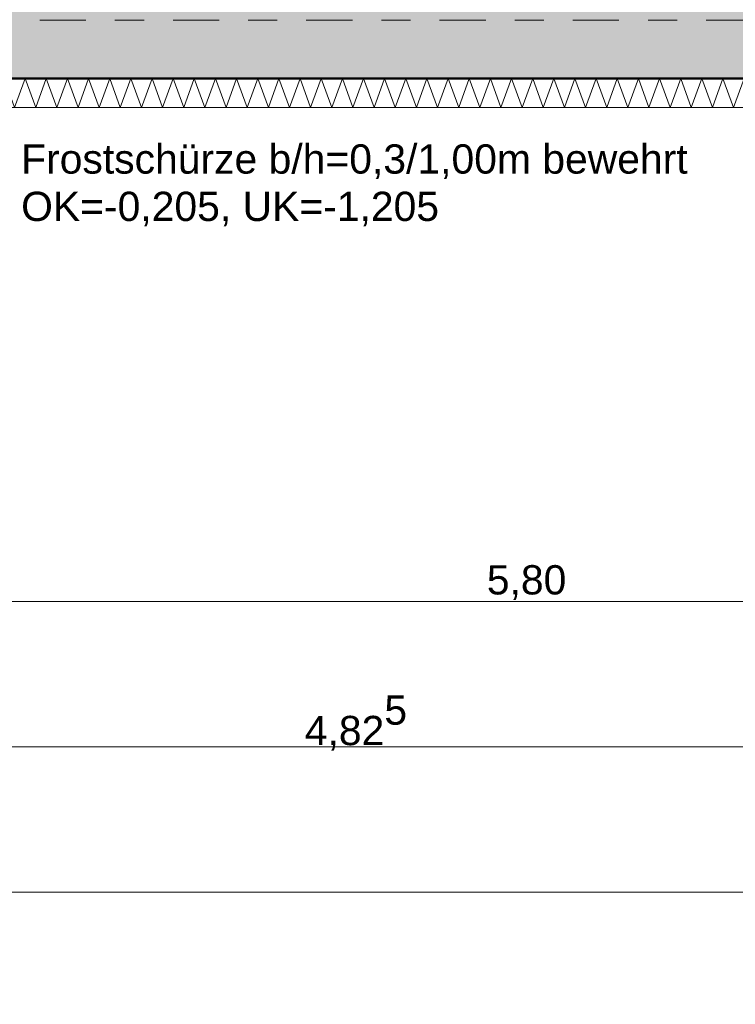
# Model space of a CAD drawing. Header units: metres. Extents: x -273 to 6, y -183 to 13.
# Tile 255 of 256: x -55.42 to -52.95, y -23.33 to -19.95. Entities that reach past the tile are written whole.
import ezdxf

# ---------------------------------------------------------------- set-up
doc = ezdxf.new("R2010")
doc.units = ezdxf.units.M
doc.header["$LTSCALE"] = 0.05
doc.header["$PDMODE"] = 1
doc.header["$PDSIZE"] = -2
doc.linetypes.add('Linienart-53', pattern=[5.291531, 3.175, -1.058062, 0.352704, -0.705764])
doc.layers.get('0').update_dxf_attribs({"lineweight": 25})
for name, color, linetype, lineweight, true_color in [('00 -Bauelemente -Dämmung innen', 7, 'Continuous', 9, 0xff7fe6), ('30 -32 Gründung-4 Frostschürze', 7, 'Continuous', 9, 0x66aaff), ('70 -72 Beschriftung- 1 Beschriftung allgemein', 7, 'Continuous', 9, 0xff6633), ('70 -76 Bemaßung- 2 Allgemein', 7, 'Continuous', 5, 0x6666cc)]:
    doc.layers.add(name, color=color, linetype=linetype, lineweight=lineweight, true_color=true_color)
doc.layers.add('70 -71 Achsen- 1 Gebäudeachsen', color=7, linetype='Linienart-53', lineweight=18)
doc.layers.add('Keine', color=7, linetype='Continuous', lineweight=9)
doc.styles.add('Arial', font='arial.ttf')
doc.dimstyles.new('k+k_klein', dxfattribs={"dimtxt": 0.100689, "dimasz": 0.05302, "dimexe": 0.05, "dimexo": 0.15, "dimgap": 0.005, "dimtad": 1, "dimdec": 3, "dimtxsty": 'Arial', "dimblk": 'VW_SLASH-2', "dimblk1": 'VW_SLASH-2', "dimblk2": 'VW_SLASH-2', "dimcen": 0, "dimdle": 0.025, "dimadec": 3, "dimazin": 0, "dimtfac": 0.75, "dimtdec": 3, "dimtix": 1, "dimtmove": 0, "dimatfit": 0, "dimldrblk": 'VW_FILLEDARROW', "dimfxl": 0.1, "dimfxlon": 1, "dimfrac": 2, "dimtolj": 1, "dimarcsym": 0})

# ---------------------------------------------------------------- blocks, each defined once
blk = doc.blocks.new('_Achsen (3D)')
at = {"layer": '70 -71 Achsen- 1 Gebäudeachsen', "transparency": 33554687}
for p, q in [((-179.668, -19.947), (3.826, -19.947)), ((-179.668, -22.947), (3.826, -22.947))]:
    blk.add_line(p, q, dxfattribs=at)
blk = doc.blocks.new('Gruppe-644')
at = {"color": 255, "linetype": 'Continuous', "lineweight": 5}
blk.add_wipeout([(-56.671, -20.247), (-51.846, -20.247), (-51.846, -20.147), (-56.671, -20.147)], dxfattribs=at).dxf.layer = '00 -Bauelemente -Dämmung innen'
blk = doc.blocks.new('Gruppe-645')
at = {"layer": '00 -Bauelemente -Dämmung innen', "color": 7, "transparency": 33554687, "flags": 128}
blk.add_lwpolyline([(-56.671, -20.247), (-56.6346, -20.147), (-56.5982, -20.247), (-56.5618, -20.147), (-56.5254, -20.247), (-56.489, -20.147), (-56.4526, -20.247), (-56.4162, -20.147), (-56.3798, -20.247), (-56.3434, -20.147), (-56.307, -20.247), (-56.2706, -20.147), (-56.2342, -20.247), (-56.1978, -20.147), (-56.1614, -20.247), (-56.125, -20.147), (-56.0886, -20.247), (-56.0523, -20.147), (-56.0159, -20.247), (-55.9795, -20.147), (-55.9431, -20.247), (-55.9067, -20.147), (-55.8703, -20.247), (-55.8339, -20.147), (-55.7975, -20.247), (-55.7611, -20.147), (-55.7247, -20.247), (-55.6883, -20.147), (-55.6519, -20.247), (-55.6155, -20.147), (-55.5791, -20.247), (-55.5427, -20.147), (-55.5063, -20.247), (-55.4699, -20.147), (-55.4335, -20.247), (-55.3971, -20.147), (-55.3607, -20.247), (-55.3243, -20.147), (-55.2879, -20.247), (-55.2515, -20.147), (-55.2151, -20.247), (-55.1787, -20.147), (-55.1423, -20.247), (-55.1059, -20.147), (-55.0695, -20.247), (-55.0331, -20.147), (-54.9967, -20.247), (-54.9603, -20.147), (-54.9239, -20.247), (-54.8875, -20.147), (-54.8511, -20.247), (-54.8148, -20.147), (-54.7784, -20.247), (-54.742, -20.147), (-54.7056, -20.247), (-54.6692, -20.147), (-54.6328, -20.247), (-54.5964, -20.147), (-54.56, -20.247), (-54.5236, -20.147), (-54.4872, -20.247), (-54.4508, -20.147), (-54.4144, -20.247), (-54.378, -20.147), (-54.3416, -20.247), (-54.3052, -20.147), (-54.2688, -20.247), (-54.2324, -20.147), (-54.196, -20.247), (-54.1596, -20.147), (-54.1232, -20.247), (-54.0868, -20.147), (-54.0504, -20.247), (-54.014, -20.147), (-53.9776, -20.247), (-53.9412, -20.147), (-53.9048, -20.247), (-53.8684, -20.147), (-53.832, -20.247), (-53.7956, -20.147), (-53.7592, -20.247), (-53.7228, -20.147), (-53.6864, -20.247), (-53.65, -20.147), (-53.6136, -20.247), (-53.5773, -20.147), (-53.5409, -20.247), (-53.5045, -20.147), (-53.4681, -20.247), (-53.4317, -20.147), (-53.3953, -20.247), (-53.3589, -20.147), (-53.3225, -20.247), (-53.2861, -20.147), (-53.2497, -20.247), (-53.2133, -20.147), (-53.1769, -20.247), (-53.1405, -20.147), (-53.1041, -20.247), (-53.0677, -20.147), (-53.0313, -20.247), (-52.9949, -20.147), (-52.9585, -20.247), (-52.9221, -20.147), (-52.8857, -20.247), (-52.8493, -20.147), (-52.8129, -20.247), (-52.7765, -20.147), (-52.7401, -20.247), (-52.7037, -20.147), (-52.6673, -20.247), (-52.6309, -20.147), (-52.5945, -20.247), (-52.5581, -20.147), (-52.5217, -20.247), (-52.4853, -20.147), (-52.4489, -20.247), (-52.4125, -20.147), (-52.3762, -20.247), (-52.3398, -20.147), (-52.3034, -20.247), (-52.267, -20.147), (-52.2306, -20.247), (-52.1942, -20.147), (-52.1578, -20.247), (-52.1214, -20.147), (-52.085, -20.247), (-52.0486, -20.147), (-52.0122, -20.247), (-51.9758, -20.147), (-51.9394, -20.247), (-51.903, -20.147), (-51.8666, -20.247), (-51.846, -20.1905)], dxfattribs=at)
blk = doc.blocks.new('Gruppe-646')
at = {"layer": '00 -Bauelemente -Dämmung innen', "color": 7, "linetype": 'Continuous', "lineweight": 9, "transparency": 33554687}
blk.add_line((-56.671, -20.147), (-56.671, -20.247), dxfattribs=at)
blk = doc.blocks.new('Gruppe-647')
at = {"layer": '00 -Bauelemente -Dämmung innen', "color": 7, "linetype": 'Continuous', "lineweight": 9, "transparency": 33554687}
blk.add_line((-51.846, -20.247), (-51.846, -20.147), dxfattribs=at)
blk = doc.blocks.new('Gruppe-648')
at = {"color": 7, "transparency": 33554687}
for name in ['Gruppe-646', 'Gruppe-647']:
    blk.add_blockref(name, (0, 0), dxfattribs=at)
blk = doc.blocks.new('Gruppe-649')
at = {"layer": '00 -Bauelemente -Dämmung innen', "color": 7, "linetype": 'Continuous', "lineweight": 9, "transparency": 33554687}
blk.add_line((-51.846, -20.147), (-56.671, -20.147), dxfattribs=at)
blk = doc.blocks.new('Gruppe-650')
at = {"layer": '00 -Bauelemente -Dämmung innen', "color": 7, "linetype": 'Continuous', "lineweight": 9, "transparency": 33554687}
blk.add_line((-56.671, -20.247), (-51.846, -20.247), dxfattribs=at)
blk = doc.blocks.new('Gruppe-651')
at = {"color": 7, "transparency": 33554687}
for name in ['Gruppe-649', 'Gruppe-650']:
    blk.add_blockref(name, (0, 0), dxfattribs=at)
blk = doc.blocks.new('Gruppe-652')
at = {"layer": '00 -Bauelemente -Dämmung innen', "color": 7}
blk.add_blockref('Gruppe-644', (0, 0), dxfattribs=at)
at = {"color": 7, "transparency": 33554687}
for name in ['Gruppe-648', 'Gruppe-651']:
    blk.add_blockref(name, (0, 0), dxfattribs=at)
at = {"layer": '00 -Bauelemente -Dämmung innen', "color": 7, "transparency": 33554687}
blk.add_blockref('Gruppe-645', (0, 0), dxfattribs=at)
blk = doc.blocks.new('Gruppe-653')
at = {"layer": '00 -Bauelemente -Dämmung innen', "color": 7, "transparency": 33554687}
blk.add_blockref('Gruppe-652', (0, 0), dxfattribs=at)
at = {"layer": '00 -Bauelemente -Dämmung innen', "color": 0, "flags": 1}
for tag in ['prm0_value', 'prm1_value', 'prm2_value', 'prm3_value', 'prm4_value', 'prm5_value', 'prm6_value', 'IFC_UUID', 'instanceID', 'prm0_name', 'prm0_type', 'prm1_name', 'prm1_type', 'prm2_name', 'prm2_type', 'prm3_name', 'prm3_type', 'prm4_name', 'prm4_type', 'prm5_name', 'prm5_type', 'prm6_name', 'prm6_type']:
    blk.add_attdef(tag, (-56.671, -20.247), '', height=0.00018, dxfattribs=at)
blk = doc.blocks.new('_FU_2D LP5 (2D)')
at = {"layer": '00 -Bauelemente -Dämmung innen', "color": 7}
blk.add_blockref('Gruppe-653', (0, 0), dxfattribs=at)
at = {"layer": '30 -32 Gründung-4 Frostschürze', "linetype": 'Continuous', "lineweight": 0, "transparency": 33554534}
blk.add_hatch(color=161, dxfattribs=at).paths.add_polyline_path([(-51.84599996, -20.14704198), (-56.67099996, -20.14704198), (-56.67099996, -19.84704198), (-51.84599996, -19.84704198)])
at = {"layer": '30 -32 Gründung-4 Frostschürze', "flags": 128}
blk.add_lwpolyline([(-51.84599996, -20.14704198), (-56.67099996, -20.14704198), (-56.67099996, -19.84704198), (-51.84599996, -19.84704198)], close=True, dxfattribs=at)
at = {"layer": '70 -72 Beschriftung- 1 Beschriftung allgemein', "color": 103, "lineweight": 50, "true_color": 0x66cc7f, "flags": 128}
blk.add_lwpolyline([(-73.67099996, -20.14704198), (-68.12099996, -20.14704198), (-68.12099996, -21.64704198), (-64.72099996, -21.64704198), (-64.72099996, -20.14704198), (-59.67099996, -20.14704198), (-59.67099996, -21.44704198), (-56.67099996, -21.44704198), (-56.67099996, -20.14704198), (-51.84599996, -20.14704198), (-51.84599996, -20.94704198), (-50.67099996, -20.94704198), (-50.67099996, -27.99704198), (-56.92099996, -27.99704198), (-56.92099996, -26.94704198), (-59.42099996, -26.95071937), (-59.42099996, -27.99704198), (-65.17099996, -27.99704198), (-65.17099996, -26.94704198), (-67.67099996, -26.94704198), (-67.67099996, -27.99704198), (-73.57099996, -27.99704198)], dxfattribs=at)
blk = doc.blocks.new('Gruppe-2706')
at = {"color": 255}
blk.add_wipeout([(-55.411, -20.6716), (-53.106, -20.6716), (-53.106, -20.347), (-55.411, -20.347)], dxfattribs=at).dxf.layer = '70 -72 Beschriftung- 1 Beschriftung allgemein'
at = {"layer": '70 -72 Beschriftung- 1 Beschriftung allgemein', "insert": (-55.411, -20.3741), "char_height": 0.100689, "attachment_point": 1, "line_spacing_factor": 0.970891, "style": 'Arial'}
blk.add_mtext('Frostschürze b/h=0,3/1,00m bewehrt\\POK=-0,205, UK=-1,205', dxfattribs=at)
blk = doc.blocks.new('VW_SLASH-2')
at = {"color": 0, "linetype": 'ByBlock', "lineweight": -2, "transparency": 16777216}
blk.add_line((0.472, 0), (-1, 0), dxfattribs=at)
at = {"color": 0, "lineweight": 5, "transparency": 16777216, "flags": 128}
blk.add_lwpolyline([(0.5, 0.5), (-0.5, -0.5)], dxfattribs=at)
blk = doc.blocks.new('*D3801')
at = {"layer": '70 -76 Bemaßung- 2 Allgemein', "color": 0, "lineweight": -2}
for p, q in [((-56.571, -21.847), (-56.571, -21.997)), ((-50.771, -21.847), (-50.771, -21.997)), ((-50.824, -21.947), (-56.518, -21.947))]:
    blk.add_line(p, q, dxfattribs=at)
at = {"layer": 'Defpoints', "color": 0}
for p in [(-50.771, -21.047), (-56.571, -21.547), (-56.571, -21.947)]:
    blk.add_point(p, dxfattribs=at)
at = {"layer": '70 -76 Bemaßung- 2 Allgemein', "color": 0, "lineweight": -2, "xscale": 0.05302001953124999, "yscale": 0.05302001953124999, "zscale": 0.05302001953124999, "rotation": 180}
blk.add_blockref('VW_SLASH-2', (-56.571, -21.947), dxfattribs=at)
at = {"layer": '70 -76 Bemaßung- 2 Allgemein', "color": 0, "lineweight": -2, "xscale": 0.05302001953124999, "yscale": 0.05302001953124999, "zscale": 0.05302001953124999}
blk.add_blockref('VW_SLASH-2', (-50.771, -21.947), dxfattribs=at)
at = {"layer": '70 -76 Bemaßung- 2 Allgemein', "color": 0, "insert": (-53.671, -21.8816), "char_height": 0.10069, "attachment_point": 5, "style": 'Arial'}
blk.add_mtext('\\A1;5,80', dxfattribs=at)
blk = doc.blocks.new('VW_FILLEDARROW')
at = {"linetype": 'Continuous', "lineweight": 0, "transparency": 16777216}
blk.add_hatch(color=0, dxfattribs=at).paths.add_polyline_path([(-2.829, 0.758), (0, 0), (-2.829, -0.758)])
at = {"color": 0, "lineweight": 5, "transparency": 16777216, "flags": 128}
blk.add_lwpolyline([(-2.829, 0.758), (0, 0), (-2.829, -0.758)], close=True, dxfattribs=at)
blk = doc.blocks.new('*D3805')
at = {"layer": '70 -76 Bemaßung- 2 Allgemein', "color": 0, "lineweight": -2}
for p, q in [((-51.946, -22.847), (-51.946, -22.997)), ((-73.471, -23.047), (-73.471, -22.897)), ((-51.999, -22.947), (-73.418, -22.947))]:
    blk.add_line(p, q, dxfattribs=at)
at = {"layer": 'Defpoints', "color": 0}
for p in [(-51.946, -21.047), (-73.471, -22.947), (-73.471, -24.147)]:
    blk.add_point(p, dxfattribs=at)
at = {"layer": '70 -76 Bemaßung- 2 Allgemein', "color": 0, "lineweight": -2, "xscale": 0.05302001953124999, "yscale": 0.05302001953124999, "zscale": 0.05302001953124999, "rotation": 180}
blk.add_blockref('VW_SLASH-2', (-73.471, -22.947), dxfattribs=at)
at = {"layer": '70 -76 Bemaßung- 2 Allgemein', "color": 0, "lineweight": -2, "xscale": 0.05302001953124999, "yscale": 0.05302001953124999, "zscale": 0.05302001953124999}
blk.add_blockref('VW_SLASH-2', (-51.946, -22.947), dxfattribs=at)
at = {"layer": '70 -76 Bemaßung- 2 Allgemein', "color": 0, "insert": (-62.7085, -22.8648), "char_height": 0.100689, "attachment_point": 5, "style": 'Arial'}
blk.add_mtext('\\A1;21,52\\S5^ ;', dxfattribs=at)
blk = doc.blocks.new('*D3815')
at = {"layer": '70 -76 Bemaßung- 2 Allgemein', "color": 0, "lineweight": -2}
for p, q in [((-56.671, -22.347), (-56.671, -22.497)), ((-51.846, -22.347), (-51.846, -22.497)), ((-51.899, -22.447), (-56.618, -22.447))]:
    blk.add_line(p, q, dxfattribs=at)
at = {"layer": 'Defpoints', "color": 0}
for p in [(-51.846, -19.947), (-56.671, -20.147), (-56.671, -22.447)]:
    blk.add_point(p, dxfattribs=at)
at = {"layer": '70 -76 Bemaßung- 2 Allgemein', "color": 0, "lineweight": -2, "xscale": 0.05302001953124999, "yscale": 0.05302001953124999, "zscale": 0.05302001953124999, "rotation": 180}
blk.add_blockref('VW_SLASH-2', (-56.671, -22.447), dxfattribs=at)
at = {"layer": '70 -76 Bemaßung- 2 Allgemein', "color": 0, "lineweight": -2, "xscale": 0.05302001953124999, "yscale": 0.05302001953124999, "zscale": 0.05302001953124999}
blk.add_blockref('VW_SLASH-2', (-51.846, -22.447), dxfattribs=at)
at = {"layer": '70 -76 Bemaßung- 2 Allgemein', "color": 0, "insert": (-54.2585, -22.3648), "char_height": 0.100689, "attachment_point": 5, "style": 'Arial'}
blk.add_mtext('\\A1;4,82\\S5^ ;', dxfattribs=at)
blk = doc.blocks.new('Gruppe-2821')
at = {"layer": '70 -76 Bemaßung- 2 Allgemein'}
dim = blk.add_linear_dim(base=(-56.57099996, -21.94704198), p1=(-50.77099996, -21.04704198), p2=(-56.57099996, -21.54704198), text='5,80', dimstyle='k+k_klein', override={"dimtxt": 0.100689, "dimgap": 0.005, "dimdec": 8, "dimpost": '<>', "dimtxsty": 'Arial', "dimtmove": 2}, dxfattribs=at)
dim.commit()
dim.dimension.update_dxf_attribs({"geometry": '*D3801', "text_midpoint": (-53.67099996, -21.88157844)})
blk = doc.blocks.new('Gruppe-2822')
at = {"layer": '70 -76 Bemaßung- 2 Allgemein'}
dim = blk.add_linear_dim(base=(-73.47099996, -22.94704198), p1=(-51.94599996, -21.04704198), p2=(-73.47099996, -24.14704198), text='21,52\\S5^ ;', dimstyle='k+k_klein', override={"dimtxt": 0.100689, "dimgap": 0.005, "dimdec": 8, "dimpost": '<>', "dimtxsty": 'Arial', "dimtmove": 2}, dxfattribs=at)
dim.commit()
dim.dimension.update_dxf_attribs({"geometry": '*D3805', "text_midpoint": (-62.70849996, -22.86484735)})
blk = doc.blocks.new('Gruppe-2823')
at = {"layer": '70 -76 Bemaßung- 2 Allgemein'}
dim = blk.add_linear_dim(base=(-56.67099996, -22.44704198), p1=(-51.84599996, -19.94704198), p2=(-56.67099996, -20.14704198), text='4,82\\S5^ ;', dimstyle='k+k_klein', override={"dimtxt": 0.100689, "dimgap": 0.005, "dimdec": 8, "dimpost": '<>', "dimtxsty": 'Arial', "dimtmove": 2}, dxfattribs=at)
dim.commit()
dim.dimension.update_dxf_attribs({"geometry": '*D3815', "text_midpoint": (-54.25849996, -22.36484735)})
blk = doc.blocks.new('_FU_2D Bemaßung_ Beschriftung (3D)')
at = {"layer": '70 -72 Beschriftung- 1 Beschriftung allgemein', "color": 7}
blk.add_blockref('Gruppe-2706', (0, 0), dxfattribs=at)
at = {"layer": '70 -76 Bemaßung- 2 Allgemein'}
blk.add_blockref('Gruppe-2821', (0, 0), dxfattribs=at)
for name in ['Gruppe-2823', 'Gruppe-2822']:
    blk.add_blockref(name, (0, 0), dxfattribs=at)

msp = doc.modelspace()

# ---------------------------------------------------------------- block references
at = {"layer": 'Keine', "color": 1}
msp.add_blockref('_Achsen (3D)', (0, 0), dxfattribs=at)

# ---------------------------------------------------------------- next in the draw order: block references
msp.add_blockref('_FU_2D LP5 (2D)', (0, 0), dxfattribs=at)

# ---------------------------------------------------------------- next in the draw order: block references
msp.add_blockref('_FU_2D Bemaßung_ Beschriftung (3D)', (0, 0), dxfattribs=at)

doc.saveas('drawing.dxf')
